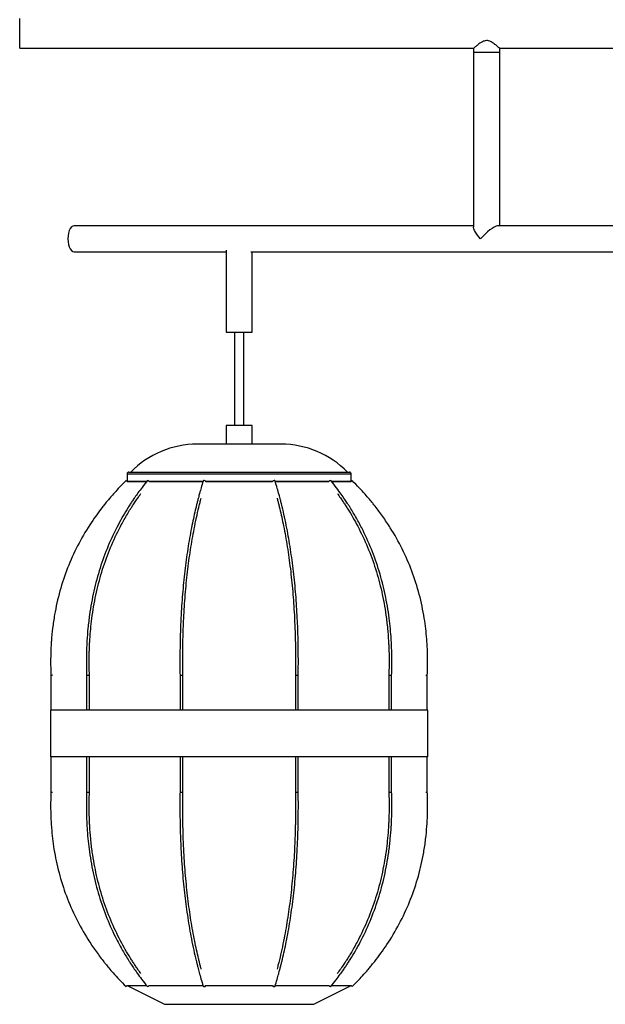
# Paper-space layout '_Izquierda' of a CAD drawing. Header units: millimetres. Extents: x 376 to 1476, y 140 to 1720.
# Tile 1 of 4: x 376 to 689, y 140 to 667. Entities that reach past the tile are written whole.
import ezdxf

# ---------------------------------------------------------------- set-up
doc = ezdxf.new("R2010")
doc.units = ezdxf.units.MM

psp = doc.layouts.new('_Izquierda')

# ---------------------------------------------------------------- linework, layer by layer
at = {"color": 7, "linetype": 'Continuous', "lineweight": 25}
for p, q in [((375.92, 651.7), (375.92, 667.7)), ((375.92, 651.7), (618.98, 651.7)), ((618.92, 651.76), (618.92, 555.88)), ((618.92, 649.7), (632.92, 649.7)), ((632.92, 651.7), (1218.98, 651.7)), ((632.92, 556.7), (632.92, 651.7)), ((618.92, 556.7), (405.05, 556.7)), ((935.13, 556.7), (632.1, 556.7)), ((486.4, 543.52), (486.4, 499.7)), ((405.05, 542.7), (486.4, 542.7)), ((499.58, 542.7), (883.96, 542.7)), ((500.4, 499.7), (500.4, 542.7)), ((486.4, 499.7), (500.4, 499.7)), ((490.9, 499.7), (490.9, 449.7)), ((495.9, 449.7), (495.9, 499.7)), ((486.4, 449.7), (486.4, 439.7)), ((500.4, 449.7), (486.4, 449.7)), ((500.4, 439.7), (500.4, 449.7)), ((515.91, 439.7), (470.89, 439.7)), ((433.4, 423.7), (433.4, 419.7)), ((434.4, 424.7), (552.4, 424.7)), ((553.4, 419.7), (553.4, 423.7)), ((432.87, 420.23), (433.4, 419.7)), ((443.81, 419.7), (433.4, 419.7)), ((474.07, 419.7), (445.3, 419.7)), ((511.23, 419.7), (475.57, 419.7)), ((541.5, 419.7), (512.77, 419.7)), ((553.4, 419.7), (543.04, 419.7)), ((553.4, 419.7), (553.93, 420.23)), ((392.65, 316.05), (392.65, 297.2)), ((411.75, 316.05), (411.75, 297.2)), ((413.25, 297.2), (413.25, 316.08)), ((461.75, 316.06), (461.75, 297.2)), ((463.25, 297.2), (463.25, 316.07)), ((523.55, 316.07), (523.55, 297.2)), ((525.05, 297.2), (525.05, 316.06)), ((573.55, 316.08), (573.55, 297.2)), ((575.05, 297.2), (575.05, 316.05)), ((594.15, 297.2), (594.15, 316.05)), ((392.4, 297.2), (392.4, 272.2)), ((594.4, 297.2), (392.4, 297.2)), ((594.4, 272.2), (594.4, 297.2)), ((594.4, 272.2), (392.4, 272.2)), ((392.65, 272.2), (392.65, 253.35)), ((411.75, 272.2), (411.75, 253.35)), ((413.25, 253.32), (413.25, 272.2)), ((461.75, 272.2), (461.75, 253.34)), ((463.25, 253.33), (463.25, 272.2)), ((523.55, 272.2), (523.55, 253.33)), ((525.05, 253.34), (525.05, 272.2)), ((573.55, 272.2), (573.55, 253.32)), ((575.05, 253.35), (575.05, 272.2)), ((594.15, 253.35), (594.15, 272.2)), ((432.87, 149.17), (433.4, 149.7)), ((433.4, 149.7), (453.4, 139.7)), ((533.4, 139.7), (553.4, 149.7)), ((553.4, 149.7), (553.93, 149.17)), ((453.4, 139.7), (533.4, 139.7))]:
    psp.add_line(p, q, dxfattribs=at)
at = {"color": 8, "linetype": 'Continuous', "lineweight": 25}
psp.add_line((553.4, 423.7), (433.4, 423.7), dxfattribs=at)
at = {"color": 7, "linetype": 'Continuous', "lineweight": 25, "flags": 128}
for points in [[(405.05, 556.7), (404.32, 556.52), (403.63, 556.01), (403.01, 555.17), (402.49, 554.06), (402.1, 552.74), (401.85, 551.26), (401.77, 549.7), (401.85, 548.14), (402.1, 546.66), (402.49, 545.34), (403.01, 544.23), (403.63, 543.39), (404.32, 542.88), (405.05, 542.7)], [(622.64, 549.7), (621.62, 550.92), (620.72, 552.09), (619.99, 553.2), (619.43, 554.2), (619.07, 555.06), (618.92, 555.76), (618.92, 555.88)], [(632.1, 556.7), (631.77, 556.67), (630.97, 556.43), (629.99, 555.97), (628.88, 555.29), (627.66, 554.42), (626.39, 553.39), (625.09, 552.23), (623.83, 550.99), (622.64, 549.7)], [(444.28, 420.18), (444.29, 420.19), (444.43, 420.23)], [(475.57, 419.46), (475.58, 419.5), (475.57, 419.7)], [(511.23, 419.7), (511.22, 419.5), (511.23, 419.46)], [(542.37, 420.23), (542.5, 420.19), (542.52, 420.18)], [(444.28, 149.22), (444.29, 149.21), (444.43, 149.17)], [(475.57, 149.94), (475.58, 149.9), (475.57, 149.7)], [(542.37, 149.17), (542.5, 149.21), (542.52, 149.22)]]:
    psp.add_lwpolyline(points, dxfattribs=at)
at = {"color": 7, "linetype": 'Continuous', "lineweight": 25}
for centre, radius, start, end in [((470.89, 390.22), 49.48, 90, 135.8254), ((515.91, 390.22), 49.48, 44.1746, 90), ((434.4, 423.7), 1, 90, 180), ((552.4, 423.7), 1, 360, 90), ((444.2, 418.88), 1.37, 36.7208, 80.44), ((474.63, 419.69), 0.541, 83.1554, 153.5176), ((474.74, 419.31), 0.921, 24.9881, 92.6181), ((512.06, 419.31), 0.921, 87.3819, 155.0119), ((512.17, 419.69), 0.54, 26.4205, 96.8511), ((542.59, 418.88), 1.37, 99.56, 143.2792), ((444.2, 150.52), 1.37, 279.5596, 323.2622), ((474.63, 149.71), 0.541, 206.4824, 276.8446), ((474.74, 150.09), 0.921, 267.3855, 334.9807), ((512.04, 150.06), 0.89, 203.62, 273.9438), ((512.17, 149.71), 0.54, 263.1489, 333.5794), ((542.6, 150.52), 1.37, 216.7429, 260.3915)]:
    psp.add_arc(centre, radius, start, end, dxfattribs=at)
for points, knots in [([(632.92, 651.7), (632.86, 651.75), (632.75, 651.84), (631.86, 652.62), (630.41, 653.8), (628.68, 655.03), (627.06, 655.73), (625.77, 655.89), (624.34, 655.6), (622.56, 654.65), (620.82, 653.32), (619.56, 652.26), (618.96, 651.73), (618.98, 651.75), (618.98, 651.76)], [0, 0, 0, 0, 0.082551, 0.164741, 0.278873, 0.395546, 0.455562, 0.506154, 0.556781, 0.638221, 0.769244, 0.870391, 0.95233, 1, 1, 1, 1]), ([(432.87, 420.23), (431.69, 419.04), (429.57, 416.88), (426.82, 413.87), (424.72, 411.47), (423.03, 409.47), (421.54, 407.64), (418.21, 403.41), (413.02, 396.12), (406.73, 385.32), (401.36, 373.46), (397.24, 361.12), (394.8, 350.28), (393.49, 341.32), (392.97, 335.95), (392.72, 332.07), (392.58, 329.25), (392.48, 325.59), (392.47, 321.02), (392.59, 317.67), (392.66, 315.83)], [0, 0, 0, 0, 0.0435125, 0.0787375, 0.1059288, 0.1265274, 0.1467364, 0.1673697, 0.2664498, 0.3790674, 0.4916773, 0.6042871, 0.7169049, 0.7799925, 0.8394639, 0.8570921, 0.881125, 0.9128192, 0.9523709, 1, 1, 1, 1]), ([(444.28, 420.18), (443.33, 418.98), (441.61, 416.83), (439.38, 413.82), (437.68, 411.41), (436.32, 409.41), (435.11, 407.58), (432.41, 403.35), (428.22, 396.06), (423.13, 385.27), (418.79, 373.42), (415.46, 361.08), (413.49, 350.25), (412.42, 341.31), (412.01, 335.94), (411.8, 332.06), (411.69, 329.25), (411.61, 325.59), (411.6, 321.02), (411.7, 317.67), (411.75, 315.84)], [0, 0, 0, 0, 0.0435246, 0.0787589, 0.1059577, 0.1265611, 0.1467734, 0.1674099, 0.2665027, 0.3791274, 0.4917362, 0.6043373, 0.7169408, 0.7800189, 0.8394783, 0.857105, 0.8811363, 0.9128236, 0.9523667, 1, 1, 1, 1]), ([(433.4, 419.7), (433.5, 419.7), (433.7, 419.7), (435.28, 419.7), (437.83, 419.7), (440.71, 419.7), (443.06, 419.7), (443.9, 419.7)], [0, 0, 0, 0, 0.219039, 0.438042, 0.657067, 0.876106, 1, 1, 1, 1]), ([(445.29, 419.7), (445.46, 419.7), (447.07, 419.7), (450.9, 419.7), (456.75, 419.7), (463.33, 419.7), (469.14, 419.7), (472.85, 419.7), (474.07, 419.7)], [0, 0, 0, 0, 0.025164, 0.242307, 0.459463, 0.676583, 0.893726, 1, 1, 1, 1]), ([(474.14, 419.94), (473.78, 418.75), (473.13, 416.59), (472.28, 413.59), (471.63, 411.19), (471.11, 409.19), (470.65, 407.36), (469.62, 403.15), (468.02, 395.88), (466.08, 385.11), (464.43, 373.29), (463.16, 360.98), (462.41, 350.18), (462, 341.26), (461.85, 335.91), (461.77, 332.04), (461.73, 329.23), (461.69, 325.58), (461.69, 321.02), (461.73, 317.68), (461.75, 315.86)], [0, 0, 0, 0, 0.043525, 0.078761, 0.105964, 0.126569, 0.146778, 0.167412, 0.2665, 0.379128, 0.491744, 0.604352, 0.716955, 0.780029, 0.839472, 0.857101, 0.881138, 0.912817, 0.952348, 1, 1, 1, 1]), ([(475.57, 419.7), (476.33, 419.7), (479.56, 419.7), (485.56, 419.7), (493.4, 419.7), (501.24, 419.7), (507.24, 419.7), (510.47, 419.7), (511.24, 419.7)], [0, 0, 0, 0, 0.067077, 0.283482, 0.49991, 0.71635, 0.932756, 1, 1, 1, 1]), ([(525.05, 315.86), (525.07, 317.53), (525.1, 320.55), (525.1, 324.63), (525.08, 327.83), (525.05, 330.44), (525.01, 332.8), (524.9, 338.15), (524.58, 347), (523.79, 359.19), (522.57, 371.55), (520.97, 383.46), (519.29, 393.11), (517.74, 400.62), (516.74, 404.94), (516, 407.97), (515.45, 410.12), (514.71, 412.88), (513.77, 416.25), (513.05, 418.63), (512.65, 419.94)], [0, 0, 0, 0, 0.0435738, 0.0789396, 0.1063418, 0.1270513, 0.1472355, 0.1678417, 0.2669029, 0.3795275, 0.4921554, 0.6047887, 0.7174331, 0.7805365, 0.8401821, 0.8577026, 0.8814915, 0.9129864, 0.952394, 1, 1, 1, 1]), ([(512.72, 419.7), (513.94, 419.7), (517.66, 419.7), (523.47, 419.7), (530.05, 419.7), (535.89, 419.7), (539.73, 419.7), (541.34, 419.7), (541.5, 419.7)], [0, 0, 0, 0, 0.106279, 0.323434, 0.540553, 0.757695, 0.974849, 1, 1, 1, 1]), ([(575.04, 315.84), (575.1, 317.81), (575.2, 321.3), (575.18, 325.88), (575.1, 329.41), (574.98, 332.36), (574.67, 338.03), (573.81, 347.06), (571.73, 359.28), (568.55, 371.68), (564.34, 383.61), (559.93, 393.29), (555.86, 400.82), (553.25, 405.14), (551.29, 408.18), (549.85, 410.34), (547.93, 413.1), (545.46, 416.48), (543.56, 418.87), (542.52, 420.18)], [0, 0, 0, 0, 0.051278, 0.090838, 0.119089, 0.143165, 0.167846, 0.266917, 0.379544, 0.492167, 0.604793, 0.717434, 0.780539, 0.840195, 0.857714, 0.881497, 0.912989, 0.952396, 1, 1, 1, 1]), ([(542.89, 419.7), (543.74, 419.7), (546.09, 419.7), (548.97, 419.7), (551.51, 419.7), (553.1, 419.7), (553.3, 419.7), (553.4, 419.7)], [0, 0, 0, 0, 0.123957, 0.34297, 0.561996, 0.780986, 1, 1, 1, 1]), ([(594.14, 315.83), (594.21, 317.81), (594.34, 321.3), (594.31, 325.88), (594.21, 329.41), (594.06, 332.37), (593.68, 338.05), (592.61, 347.09), (590.04, 359.32), (586.1, 371.73), (580.9, 383.66), (575.45, 393.35), (570.42, 400.88), (567.19, 405.2), (564.77, 408.24), (562.99, 410.4), (560.62, 413.16), (557.56, 416.54), (555.21, 418.93), (553.93, 420.23)], [0, 0, 0, 0, 0.051275, 0.090843, 0.119099, 0.143179, 0.167865, 0.266951, 0.379593, 0.492226, 0.604854, 0.71749, 0.780588, 0.840237, 0.857752, 0.881529, 0.913013, 0.952409, 1, 1, 1, 1]), ([(413.25, 315.9), (413.2, 317.56), (413.11, 320.57), (413.1, 324.62), (413.15, 327.8), (413.24, 330.4), (413.34, 332.74), (413.64, 338.05), (414.47, 346.85), (416.53, 358.96), (419.69, 371.24), (423.85, 383.05), (428.21, 392.63), (432.24, 400.08), (434.82, 404.36), (436.76, 407.36), (438.18, 409.5), (439.57, 411.52), (440.53, 412.81), (440.83, 413.22)], [0, 0, 0, 0, 0.047078, 0.085218, 0.114763, 0.137097, 0.158866, 0.18109, 0.28792, 0.409354, 0.53077, 0.652175, 0.773579, 0.841586, 0.905857, 0.924742, 0.950388, 0.984337, 1, 1, 1, 1]), ([(545.99, 413.2), (546.11, 413.03), (546.8, 412.1), (547.88, 410.55), (549.23, 408.58), (550.43, 406.77), (553.09, 402.59), (557.25, 395.38), (562.28, 384.69), (566.58, 372.96), (569.88, 360.74), (571.83, 350.01), (572.88, 341.15), (573.29, 335.83), (573.49, 331.98), (573.61, 329.19), (573.69, 325.57), (573.7, 321.04), (573.6, 317.71), (573.54, 315.9)], [0, 0, 0, 0, 0.006382, 0.035719, 0.057937, 0.079723, 0.101967, 0.208795, 0.330227, 0.45166, 0.573099, 0.694554, 0.762596, 0.826718, 0.845746, 0.871692, 0.905859, 0.9485, 1, 1, 1, 1]), ([(463.25, 315.88), (463.23, 317.55), (463.19, 320.56), (463.19, 324.63), (463.21, 327.81), (463.24, 330.42), (463.28, 332.77), (463.4, 338.1), (463.72, 346.92), (464.5, 359.05), (465.71, 371.37), (467.31, 383.21), (468.98, 392.81), (470.52, 400.28), (471.51, 404.57), (472.25, 407.58), (472.67, 409.26), (472.98, 410.4), (473.1, 410.85)], [0, 0, 0, 0, 0.048649, 0.088088, 0.118636, 0.141726, 0.164236, 0.187215, 0.297666, 0.423206, 0.548718, 0.674218, 0.799721, 0.870027, 0.936482, 0.956003, 0.982509, 1, 1, 1, 1]), ([(513.71, 410.8), (513.73, 410.73), (513.91, 410.07), (514.24, 408.79), (514.7, 406.98), (515.72, 402.79), (517.31, 395.56), (519.23, 384.85), (520.88, 373.09), (522.14, 360.84), (522.89, 350.08), (523.29, 341.19), (523.45, 335.86), (523.53, 332.01), (523.57, 329.21), (523.6, 325.57), (523.61, 321.03), (523.57, 317.7), (523.55, 315.88)], [0, 0, 0, 0, 0.002861, 0.025834, 0.048366, 0.071371, 0.181843, 0.307409, 0.43297, 0.558539, 0.684132, 0.754497, 0.820823, 0.840495, 0.867318, 0.902659, 0.946767, 1, 1, 1, 1]), ([(392.66, 316.05), (392.66, 316.05), (392.65, 316.05), (392.73, 316.05), (392.88, 316.06), (393.1, 316.06), (393.29, 316.07), (393.39, 316.07), (393.4, 316.07)], [0, 0, 0, 0, 0.095875, 0.310603, 0.525347, 0.740189, 0.978009, 1, 1, 1, 1]), ([(411.76, 316.05), (411.75, 316.05), (411.74, 316.05), (411.81, 316.05), (411.95, 316.05), (412.16, 316.05), (412.41, 316.06), (412.67, 316.06), (412.85, 316.07), (412.93, 316.07), (412.94, 316.07)], [0, 0, 0, 0, 0.047941, 0.201276, 0.354578, 0.507865, 0.661162, 0.81453, 0.984301, 1, 1, 1, 1]), ([(413.24, 316.08), (413.24, 316.08), (413.24, 316.08), (413.15, 316.07), (413.03, 316.07), (412.94, 316.07), (412.94, 316.07)], [0, 0, 0, 0, 0.211858, 0.568594, 0.963485, 1, 1, 1, 1]), ([(461.75, 316.06), (461.75, 316.06), (461.74, 316.06), (461.8, 316.06), (461.93, 316.05), (462.13, 316.05), (462.37, 316.05), (462.63, 316.05), (462.87, 316.06), (463.08, 316.06), (463.17, 316.07), (463.21, 316.07), (463.21, 316.07)], [0, 0, 0, 0, 0.012058, 0.132442, 0.252811, 0.373151, 0.493464, 0.613766, 0.734076, 0.854441, 0.987679, 1, 1, 1, 1]), ([(463.24, 316.07), (463.24, 316.07), (463.24, 316.07), (463.21, 316.07), (463.21, 316.07)], [0, 0, 0, 0, 0.900117, 1, 1, 1, 1]), ([(523.59, 316.07), (523.58, 316.07), (523.56, 316.07), (523.56, 316.07), (523.55, 316.07)], [0, 0, 0, 0, 0.099733, 1, 1, 1, 1]), ([(523.59, 316.07), (523.59, 316.07), (523.62, 316.07), (523.71, 316.06), (523.9, 316.06), (524.14, 316.05), (524.4, 316.05), (524.64, 316.05), (524.85, 316.05), (524.99, 316.06), (525.06, 316.06), (525.04, 316.06), (525.04, 316.06)], [0, 0, 0, 0, 0.012322, 0.132716, 0.253112, 0.373492, 0.493843, 0.614167, 0.73448, 0.854802, 0.975178, 1, 1, 1, 1]), ([(573.86, 316.07), (573.85, 316.07), (573.78, 316.07), (573.66, 316.07), (573.56, 316.08), (573.56, 316.08), (573.56, 316.08)], [0, 0, 0, 0, 0.036482, 0.392945, 0.74941, 1, 1, 1, 1]), ([(573.86, 316.07), (573.87, 316.07), (573.94, 316.07), (574.11, 316.06), (574.36, 316.06), (574.61, 316.05), (574.82, 316.05), (574.98, 316.05), (575.05, 316.05), (575.04, 316.05), (575.04, 316.05)], [0, 0, 0, 0, 0.015694, 0.169041, 0.322388, 0.475716, 0.629006, 0.782263, 0.935506, 1, 1, 1, 1]), ([(593.4, 316.07), (593.41, 316.07), (593.5, 316.07), (593.68, 316.06), (593.9, 316.06), (594.06, 316.05), (594.14, 316.05), (594.14, 316.05), (594.14, 316.05)], [0, 0, 0, 0, 0.021985, 0.236805, 0.451626, 0.666419, 0.88116, 1, 1, 1, 1]), ([(392.66, 253.57), (392.59, 251.6), (392.46, 248.1), (392.49, 243.52), (392.59, 239.99), (392.73, 237.03), (393.12, 231.35), (394.18, 222.31), (396.75, 210.08), (400.7, 197.67), (405.89, 185.74), (411.34, 176.05), (416.38, 168.52), (419.61, 164.2), (422.02, 161.16), (423.8, 159), (426.18, 156.24), (429.24, 152.86), (431.58, 150.47), (432.87, 149.17)], [0, 0, 0, 0, 0.051275, 0.090843, 0.119099, 0.143179, 0.167865, 0.266951, 0.379593, 0.492226, 0.604854, 0.71749, 0.780588, 0.840237, 0.857752, 0.881529, 0.913013, 0.952409, 1, 1, 1, 1]), ([(392.66, 253.35), (392.66, 253.35), (392.65, 253.35), (392.73, 253.35), (392.88, 253.34), (393.1, 253.34), (393.29, 253.34), (393.39, 253.33), (393.4, 253.33)], [0, 0, 0, 0, 0.095878, 0.310606, 0.525349, 0.74019, 0.978009, 1, 1, 1, 1]), ([(411.75, 253.56), (411.7, 251.59), (411.59, 248.1), (411.61, 243.52), (411.7, 239.99), (411.81, 237.04), (412.13, 231.37), (412.99, 222.34), (415.06, 210.12), (418.25, 197.72), (422.45, 185.79), (426.86, 176.11), (430.93, 168.58), (433.55, 164.26), (435.5, 161.22), (436.94, 159.06), (438.86, 156.3), (441.34, 152.92), (443.24, 150.53), (444.28, 149.22)], [0, 0, 0, 0, 0.051278, 0.090838, 0.119089, 0.143165, 0.167846, 0.266917, 0.379544, 0.492167, 0.604793, 0.717434, 0.780539, 0.840195, 0.857714, 0.881497, 0.912989, 0.952396, 1, 1, 1, 1]), ([(411.76, 253.35), (411.75, 253.35), (411.74, 253.35), (411.81, 253.35), (411.95, 253.35), (412.16, 253.35), (412.41, 253.34), (412.67, 253.34), (412.85, 253.34), (412.93, 253.33), (412.94, 253.33)], [0, 0, 0, 0, 0.0480464, 0.2013645, 0.3546491, 0.5079193, 0.6612, 0.8145507, 0.9843031, 1, 1, 1, 1]), ([(413.24, 253.32), (413.24, 253.32), (413.24, 253.32), (413.15, 253.33), (413.03, 253.33), (412.94, 253.33), (412.94, 253.33)], [0, 0, 0, 0, 0.212047, 0.568697, 0.963493, 1, 1, 1, 1]), ([(440.81, 156.2), (440.68, 156.37), (439.99, 157.3), (438.91, 158.85), (437.56, 160.82), (436.37, 162.64), (433.7, 166.82), (429.55, 174.02), (424.52, 184.71), (420.22, 196.44), (416.92, 208.66), (414.97, 219.39), (413.92, 228.26), (413.5, 233.57), (413.3, 237.42), (413.19, 240.21), (413.11, 243.83), (413.1, 248.37), (413.2, 251.69), (413.25, 253.51)], [0, 0, 0, 0, 0.006382, 0.035719, 0.057937, 0.079723, 0.101967, 0.208795, 0.330227, 0.45166, 0.573099, 0.694554, 0.762596, 0.826718, 0.845746, 0.871692, 0.905859, 0.9485, 1, 1, 1, 1]), ([(461.75, 253.54), (461.73, 251.87), (461.69, 248.85), (461.69, 244.77), (461.71, 241.57), (461.74, 238.96), (461.78, 236.6), (461.9, 231.26), (462.22, 222.4), (463.01, 210.21), (464.22, 197.85), (465.83, 185.95), (467.51, 176.29), (469.06, 168.78), (470.05, 164.47), (470.8, 161.43), (471.35, 159.28), (472.08, 156.52), (473.02, 153.15), (473.75, 150.77), (474.14, 149.47)], [0, 0, 0, 0, 0.043574, 0.07894, 0.106342, 0.127051, 0.147235, 0.167842, 0.266903, 0.379528, 0.492155, 0.604789, 0.717433, 0.780537, 0.840182, 0.857703, 0.881492, 0.912986, 0.952394, 1, 1, 1, 1]), ([(461.75, 253.34), (461.75, 253.34), (461.74, 253.34), (461.8, 253.34), (461.93, 253.35), (462.13, 253.35), (462.37, 253.35), (462.63, 253.35), (462.87, 253.34), (463.08, 253.34), (463.17, 253.34), (463.21, 253.33), (463.21, 253.33)], [0, 0, 0, 0, 0.011923, 0.132324, 0.252709, 0.373065, 0.493395, 0.613713, 0.734039, 0.854421, 0.987678, 1, 1, 1, 1]), ([(473.08, 158.6), (473.06, 158.67), (472.88, 159.33), (472.56, 160.61), (472.1, 162.42), (471.08, 166.61), (469.49, 173.84), (467.56, 184.55), (465.92, 196.31), (464.65, 208.56), (463.91, 219.32), (463.5, 228.21), (463.34, 233.54), (463.27, 237.39), (463.22, 240.19), (463.19, 243.83), (463.19, 248.37), (463.23, 251.7), (463.25, 253.52)], [0, 0, 0, 0, 0.002861, 0.025834, 0.048366, 0.071371, 0.181843, 0.307409, 0.43297, 0.558539, 0.684132, 0.754497, 0.820823, 0.840495, 0.867318, 0.902659, 0.946767, 1, 1, 1, 1]), ([(463.24, 253.33), (463.24, 253.33), (463.24, 253.33), (463.21, 253.33), (463.21, 253.33)], [0, 0, 0, 0, 0.900223, 1, 1, 1, 1]), ([(512.65, 149.47), (513.01, 150.66), (513.67, 152.81), (514.52, 155.81), (515.17, 158.21), (515.69, 160.21), (516.15, 162.04), (517.17, 166.25), (518.77, 173.52), (520.71, 184.29), (522.37, 196.12), (523.64, 208.42), (524.39, 219.22), (524.79, 228.14), (524.95, 233.49), (525.03, 237.36), (525.07, 240.17), (525.1, 243.82), (525.11, 248.38), (525.07, 251.72), (525.05, 253.54)], [0, 0, 0, 0, 0.043525, 0.078761, 0.105964, 0.126569, 0.146778, 0.167412, 0.2665, 0.379128, 0.491744, 0.604352, 0.716955, 0.780029, 0.839472, 0.857101, 0.881138, 0.912817, 0.952348, 1, 1, 1, 1]), ([(523.55, 253.52), (523.57, 251.86), (523.6, 248.84), (523.6, 244.78), (523.58, 241.59), (523.55, 238.98), (523.51, 236.63), (523.4, 231.31), (523.08, 222.48), (522.29, 210.35), (521.08, 198.03), (519.49, 186.19), (517.82, 176.59), (516.28, 169.12), (515.29, 164.83), (514.55, 161.82), (514.12, 160.14), (513.82, 159), (513.7, 158.55)], [0, 0, 0, 0, 0.048649, 0.088088, 0.118636, 0.141726, 0.164236, 0.187215, 0.297666, 0.423206, 0.548718, 0.674218, 0.799721, 0.870027, 0.936482, 0.956003, 0.982509, 1, 1, 1, 1]), ([(523.59, 253.33), (523.58, 253.33), (523.56, 253.33), (523.56, 253.33), (523.55, 253.33)], [0, 0, 0, 0, 0.09984, 1, 1, 1, 1]), ([(523.59, 253.33), (523.59, 253.33), (523.62, 253.33), (523.71, 253.34), (523.9, 253.34), (524.14, 253.35), (524.4, 253.35), (524.64, 253.35), (524.85, 253.35), (524.99, 253.34), (525.06, 253.34), (525.04, 253.34), (525.04, 253.34)], [0, 0, 0, 0, 0.01232, 0.132698, 0.253077, 0.373441, 0.493775, 0.614084, 0.73438, 0.854685, 0.975045, 1, 1, 1, 1]), ([(542.52, 149.22), (543.47, 150.42), (545.19, 152.58), (547.41, 155.58), (549.12, 157.99), (550.48, 159.99), (551.69, 161.82), (554.38, 166.05), (558.58, 173.34), (563.66, 184.13), (568.01, 195.98), (571.34, 208.32), (573.31, 219.15), (574.37, 228.1), (574.79, 233.46), (574.99, 237.34), (575.1, 240.15), (575.19, 243.81), (575.2, 248.38), (575.1, 251.73), (575.04, 253.56)], [0, 0, 0, 0, 0.0435246, 0.0787589, 0.1059577, 0.1265611, 0.1467734, 0.1674099, 0.2665027, 0.3791274, 0.4917362, 0.6043373, 0.7169408, 0.7800189, 0.8394783, 0.857105, 0.8811363, 0.9128236, 0.9523667, 1, 1, 1, 1]), ([(573.54, 253.51), (573.59, 251.84), (573.69, 248.83), (573.69, 244.78), (573.64, 241.6), (573.56, 239), (573.46, 236.66), (573.16, 231.35), (572.32, 222.55), (570.27, 210.44), (567.11, 198.16), (562.95, 186.35), (558.59, 176.77), (554.56, 169.32), (551.97, 165.04), (550.04, 162.04), (548.61, 159.9), (547.22, 157.88), (546.26, 156.59), (545.96, 156.18)], [0, 0, 0, 0, 0.047078, 0.085218, 0.114763, 0.137097, 0.158866, 0.18109, 0.28792, 0.409354, 0.53077, 0.652175, 0.773579, 0.841586, 0.905857, 0.924742, 0.950388, 0.984337, 1, 1, 1, 1]), ([(553.93, 149.17), (555.1, 150.36), (557.23, 152.52), (559.98, 155.53), (562.08, 157.93), (563.76, 159.93), (565.26, 161.76), (568.59, 165.99), (573.78, 173.28), (580.06, 184.08), (585.43, 195.94), (589.56, 208.28), (591.99, 219.12), (593.31, 228.08), (593.82, 233.45), (594.08, 237.33), (594.22, 240.15), (594.32, 243.81), (594.33, 248.38), (594.21, 251.74), (594.14, 253.57)], [0, 0, 0, 0, 0.0435125, 0.0787375, 0.1059288, 0.1265274, 0.1467364, 0.1673697, 0.2664498, 0.3790674, 0.4916773, 0.6042871, 0.7169049, 0.7799925, 0.8394639, 0.8570921, 0.881125, 0.9128192, 0.9523709, 1, 1, 1, 1]), ([(573.86, 253.33), (573.85, 253.33), (573.78, 253.33), (573.66, 253.33), (573.56, 253.32), (573.56, 253.32), (573.56, 253.32)], [0, 0, 0, 0, 0.036491, 0.393044, 0.749598, 1, 1, 1, 1]), ([(573.86, 253.33), (573.87, 253.33), (573.94, 253.33), (574.11, 253.34), (574.36, 253.34), (574.61, 253.35), (574.82, 253.35), (574.98, 253.35), (575.05, 253.35), (575.04, 253.35), (575.04, 253.35)], [0, 0, 0, 0, 0.015696, 0.169059, 0.322422, 0.475766, 0.629073, 0.782346, 0.935605, 1, 1, 1, 1]), ([(593.4, 253.33), (593.41, 253.33), (593.5, 253.33), (593.68, 253.34), (593.9, 253.34), (594.06, 253.35), (594.14, 253.35), (594.14, 253.35), (594.14, 253.35)], [0, 0, 0, 0, 0.021985, 0.236804, 0.451624, 0.666416, 0.881156, 1, 1, 1, 1]), ([(433.4, 149.7), (433.5, 149.7), (433.7, 149.7), (435.28, 149.7), (437.83, 149.7), (440.71, 149.7), (443.06, 149.7), (443.9, 149.7)], [0, 0, 0, 0, 0.219011, 0.438021, 0.657032, 0.876042, 1, 1, 1, 1]), ([(437.66, 149.7), (437.76, 149.7), (438.69, 149.7), (440.74, 149.7), (443.06, 149.7), (443.9, 149.7)], [0, 0, 0, 0, 0.070659, 0.664152, 1, 1, 1, 1]), ([(445.3, 149.7), (445.46, 149.7), (447.07, 149.7), (450.9, 149.7), (456.75, 149.7), (463.33, 149.7), (469.14, 149.7), (472.85, 149.7), (474.07, 149.7)], [0, 0, 0, 0, 0.024979, 0.242161, 0.459357, 0.676517, 0.893701, 1, 1, 1, 1]), ([(445.3, 149.7), (445.46, 149.7), (447.07, 149.7), (450.9, 149.7), (456.75, 149.7), (463.33, 149.7), (469.14, 149.7), (472.85, 149.7), (474.07, 149.7)], [0, 0, 0, 0, 0.024983, 0.242163, 0.459342, 0.676521, 0.893701, 1, 1, 1, 1]), ([(475.57, 149.7), (476.33, 149.7), (479.56, 149.7), (485.56, 149.7), (493.4, 149.7), (501.24, 149.7), (507.24, 149.7), (510.47, 149.7), (511.24, 149.7)], [0, 0, 0, 0, 0.067077, 0.283482, 0.49991, 0.71635, 0.932756, 1, 1, 1, 1]), ([(475.57, 149.7), (476.33, 149.7), (479.56, 149.7), (485.56, 149.7), (493.4, 149.7), (501.24, 149.7), (507.24, 149.7), (510.47, 149.7), (511.24, 149.7)], [0, 0, 0, 0, 0.067061, 0.283485, 0.49991, 0.716335, 0.932759, 1, 1, 1, 1]), ([(512.72, 149.7), (513.94, 149.7), (517.66, 149.7), (523.47, 149.7), (530.05, 149.7), (535.89, 149.7), (539.73, 149.7), (541.34, 149.7), (541.5, 149.7)], [0, 0, 0, 0, 0.106274, 0.32343, 0.54055, 0.757693, 0.974849, 1, 1, 1, 1]), ([(512.72, 149.7), (513.94, 149.7), (517.66, 149.7), (523.47, 149.7), (530.05, 149.7), (535.89, 149.7), (539.73, 149.7), (541.34, 149.7), (541.5, 149.7)], [0, 0, 0, 0, 0.106273, 0.323413, 0.540552, 0.757691, 0.974831, 1, 1, 1, 1]), ([(542.89, 149.7), (543.74, 149.7), (546.09, 149.7), (548.97, 149.7), (551.51, 149.7), (553.1, 149.7), (553.3, 149.7), (553.4, 149.7)], [0, 0, 0, 0, 0.123909, 0.342932, 0.561954, 0.780977, 1, 1, 1, 1])]:
    psp.add_open_spline(points, degree=3, knots=knots, dxfattribs=at)

doc.saveas('drawing.dxf')
